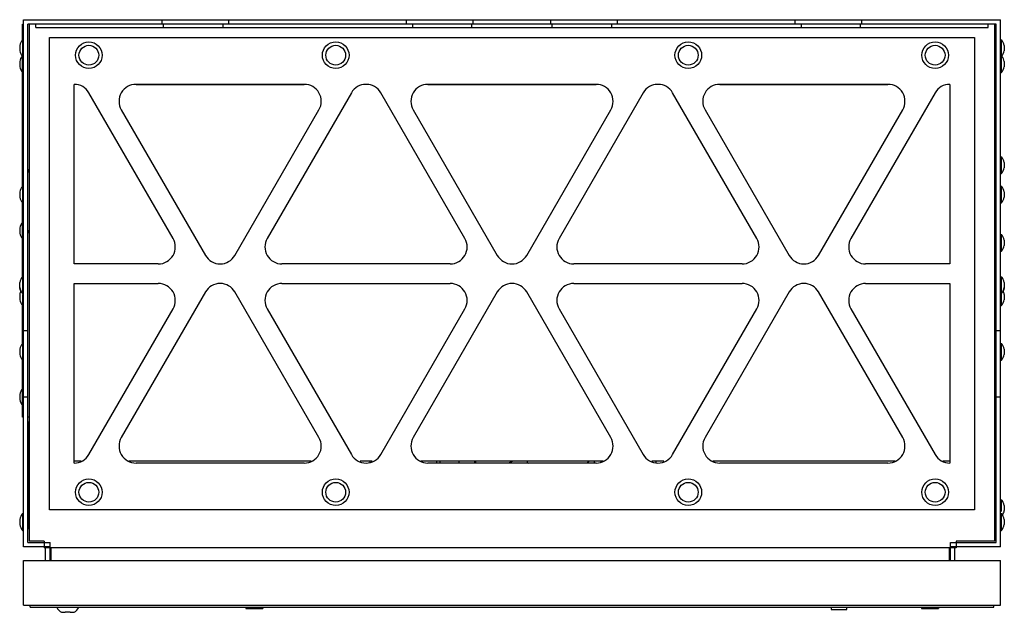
# Model space of a CAD drawing. Header units: millimetres. Extents: x 59 to 503, y 265 to 532.
import ezdxf

# ---------------------------------------------------------------- set-up
doc = ezdxf.new("R2010")
doc.units = ezdxf.units.MM
doc.header["$LTSCALE"] = 51.660007
doc.layers.get('0').update_dxf_attribs({"linetype": 'CONTINUOUS'})

msp = doc.modelspace()

# ---------------------------------------------------------------- linework, layer by layer
at = {"color": 7, "linetype": 'Continuous'}
for p, q in [((60.7, 522.64), (60.7, 529.68)), ((60.7, 529.68), (61.15, 529.68)), ((61.15, 294.18), (61.15, 531.68)), ((61.15, 531.68), (501.15, 531.68)), ((63.15, 296.18), (63.15, 529.68)), ((499.15, 529.68), (63.15, 529.68)), ((63.7, 529.68), (63.7, 296.78)), ((66.7, 528.18), (66.7, 529.68)), ((66.7, 528.18), (495.6, 528.18)), ((123.65, 529.68), (123.65, 531.68)), ((124.24, 528.18), (124.24, 529.68)), ((150.97, 529.68), (150.97, 528.18)), ((153.65, 529.68), (153.65, 531.68)), ((233.65, 529.68), (233.65, 531.68)), ((236.33, 529.68), (236.33, 528.18)), ((263.06, 528.18), (263.06, 529.68)), ((263.65, 529.68), (263.65, 531.68)), ((298.65, 529.68), (298.65, 531.68)), ((299.24, 528.18), (299.24, 529.68)), ((325.97, 529.68), (325.97, 528.18)), ((328.65, 529.68), (328.65, 531.68)), ((408.65, 529.68), (408.65, 531.68)), ((411.33, 529.68), (411.33, 528.18)), ((438.06, 528.18), (438.06, 529.68)), ((438.65, 529.68), (438.65, 531.68)), ((495.6, 528.18), (495.6, 529.68)), ((498.6, 296.78), (498.6, 529.68)), ((499.15, 296.18), (499.15, 529.68)), ((501.15, 294.18), (501.15, 531.68)), ((72.9, 310.8), (72.9, 523.68)), ((72.9, 523.68), (489.4, 523.68)), ((489.4, 523.68), (489.4, 310.8)), ((59.5, 520.05), (59.5, 517.71)), ((60.77, 522.64), (60.77, 515.12)), ((60.77, 522.64), (61.15, 522.64)), ((501.15, 522.64), (501.53, 522.64)), ((501.53, 507.92), (501.53, 522.64)), ((502.8, 520.05), (502.8, 517.71)), ((60.7, 456.64), (60.7, 515.12)), ((60.77, 515.12), (61.15, 515.12)), ((501.15, 515.12), (501.53, 515.12)), ((59.5, 512.85), (59.5, 510.51)), ((502.8, 512.85), (502.8, 510.51)), ((501.15, 507.92), (501.53, 507.92)), ((84.04, 421.64), (84.04, 502.54)), ((84.47, 502.43), (84.04, 502.43)), ((188.05, 502.43), (111.44, 502.43)), ((111.87, 502.54), (187.62, 502.54)), ((112.43, 502.43), (112.3, 502.54)), ((128.62, 502.43), (128.59, 502.54)), ((131.63, 502.43), (131.59, 502.54)), ((142.98, 502.43), (142.95, 502.54)), ((151.37, 502.43), (151.41, 502.54)), ((154.38, 502.43), (154.41, 502.54)), ((165.74, 502.43), (165.77, 502.54)), ((180.91, 502.43), (181.04, 502.54)), ((185.32, 502.43), (185.45, 502.54)), ((187.25, 502.54), (187.35, 502.43)), ((216.64, 502.43), (214.25, 502.43)), ((319.45, 502.43), (242.85, 502.43)), ((243.28, 502.54), (319.02, 502.54)), ((256.34, 502.54), (256.38, 502.43)), ((259.36, 502.54), (259.4, 502.43)), ((271.45, 502.54), (271.48, 502.43)), ((279.35, 502.54), (279.32, 502.43)), ((282.32, 502.54), (282.29, 502.43)), ((294.26, 502.54), (294.23, 502.43)), ((307.53, 502.54), (307.41, 502.43)), ((311.76, 502.54), (311.63, 502.43)), ((317.28, 502.54), (317.39, 502.43)), ((317.39, 502.54), (317.5, 502.43)), ((348.05, 502.43), (345.66, 502.43)), ((450.85, 502.43), (374.25, 502.43)), ((374.68, 502.54), (450.43, 502.54)), ((478.26, 502.43), (477.83, 502.43)), ((478.26, 502.54), (478.26, 421.64)), ((128.54, 433.12), (90.67, 498.72)), ((208.82, 498.72), (170.95, 433.12)), ((259.95, 433.12), (222.07, 498.72)), ((340.23, 498.72), (302.35, 433.12)), ((391.35, 433.12), (353.48, 498.72)), ((471.63, 498.72), (433.76, 433.12)), ((105.25, 491.07), (143.12, 425.47)), ((156.37, 425.47), (194.24, 491.07)), ((236.65, 491.07), (274.52, 425.47)), ((287.77, 425.47), (325.65, 491.07)), ((368.06, 491.07), (405.93, 425.47)), ((419.18, 425.47), (457.05, 491.07)), ((501.15, 469.94), (501.53, 469.94)), ((501.53, 462.42), (501.53, 469.94)), ((502.8, 467.35), (502.8, 465.01)), ((501.15, 462.42), (501.53, 462.42)), ((60.77, 456.64), (60.77, 449.12)), ((60.77, 456.64), (61.15, 456.64)), ((501.15, 456.64), (501.53, 456.64)), ((501.53, 449.12), (501.53, 456.64)), ((59.5, 454.05), (59.5, 451.71)), ((502.8, 454.05), (502.8, 451.71)), ((60.7, 415.89), (60.7, 449.12)), ((60.77, 449.12), (61.15, 449.12)), ((501.15, 449.12), (501.53, 449.12)), ((59.5, 437.85), (59.5, 435.51)), ((501.15, 434.94), (501.53, 434.94)), ((501.53, 427.42), (501.53, 434.94)), ((502.8, 432.35), (502.8, 430.01)), ((501.15, 427.42), (501.53, 427.42)), ((121.92, 421.64), (84.04, 421.64)), ((253.32, 421.64), (177.57, 421.64)), ((384.73, 421.64), (308.98, 421.64)), ((478.26, 421.64), (440.38, 421.64)), ((59.5, 410.51), (59.5, 413.3)), ((60.77, 415.89), (60.77, 408.37)), ((60.77, 415.89), (61.15, 415.89)), ((84.04, 331.94), (84.04, 412.84)), ((84.04, 412.84), (121.92, 412.84)), ((177.57, 412.84), (253.32, 412.84)), ((308.98, 412.84), (384.73, 412.84)), ((440.38, 412.84), (478.26, 412.84)), ((478.26, 412.84), (478.26, 331.94)), ((498.6, 416.18), (499.15, 416.18)), ((501.15, 415.89), (501.53, 415.89)), ((501.53, 408.37), (501.53, 415.89)), ((502.8, 413.3), (502.8, 410.51)), ((59.5, 407.85), (59.5, 405.51)), ((60.77, 408.37), (61.15, 408.37)), ((60.77, 407.85), (60.77, 402.92)), ((143.12, 409.02), (105.25, 343.42)), ((194.24, 343.42), (156.37, 409.02)), ((274.52, 409.02), (236.65, 343.42)), ((325.65, 343.42), (287.77, 409.02)), ((405.93, 409.02), (368.06, 343.42)), ((457.05, 343.42), (419.18, 409.02)), ((501.15, 408.37), (501.53, 408.37)), ((501.53, 402.92), (501.53, 408.27)), ((502.8, 407.85), (502.8, 405.51)), ((60.7, 385.84), (60.7, 402.92)), ((60.77, 402.92), (61.15, 402.92)), ((90.67, 335.77), (128.54, 401.37)), ((170.95, 401.37), (208.82, 335.77)), ((222.07, 335.77), (259.95, 401.37)), ((302.35, 401.37), (340.23, 335.77)), ((353.48, 335.77), (391.35, 401.37)), ((433.76, 401.37), (471.63, 335.77)), ((501.15, 402.92), (501.53, 402.92)), ((61.15, 391.68), (63.15, 391.68)), ((499.15, 391.68), (501.15, 391.68)), ((60.77, 385.84), (60.77, 378.32)), ((60.77, 385.84), (61.15, 385.84)), ((501.15, 385.84), (501.53, 385.84)), ((501.53, 378.32), (501.53, 385.84)), ((59.5, 383.25), (59.5, 380.91)), ((502.8, 383.25), (502.8, 380.91)), ((60.7, 352.58), (60.7, 378.32)), ((60.77, 378.32), (61.15, 378.32)), ((501.15, 378.32), (501.53, 378.32)), ((59.5, 362.85), (59.5, 360.51)), ((63.15, 361.68), (61.15, 361.68)), ((501.15, 361.68), (499.15, 361.68)), ((61.15, 352.58), (60.7, 352.58)), ((63.7, 352.58), (63.15, 352.58)), ((63.62, 302.08), (63.62, 350.68)), ((87.22, 332.79), (84.04, 332.79)), ((190.79, 332.79), (108.7, 332.79)), ((218.18, 332.79), (212.72, 332.79)), ((217.2, 332.79), (217.2, 332.33)), ((322.19, 332.79), (240.11, 332.79)), ((247.2, 332.79), (247.2, 331.94)), ((248.7, 332.79), (248.7, 331.94)), ((257.2, 332.79), (257.2, 332.06)), ((264.63, 331.94), (264.27, 332.79)), ((264.99, 331.94), (264.67, 332.79)), ((281.68, 332.79), (279.44, 331.94)), ((287.9, 332.79), (288.11, 332.21)), ((318.06, 332.79), (318.38, 331.94)), ((321.06, 332.79), (321.16, 332.52)), ((349.58, 332.79), (344.12, 332.79)), ((346.1, 332.06), (346.1, 332.79)), ((453.6, 332.79), (371.51, 332.79)), ((478.26, 332.79), (475.08, 332.79)), ((187.62, 331.94), (111.87, 331.94)), ((319.02, 331.94), (243.28, 331.94)), ((288.11, 332.21), (287.39, 331.94)), ((450.43, 331.94), (374.68, 331.94)), ((501.15, 315.44), (501.53, 315.44)), ((501.53, 310.06), (501.53, 315.44)), ((489.4, 310.8), (72.9, 310.8)), ((502.8, 312.85), (502.8, 310.51)), ((59.5, 306.55), (59.5, 304.21)), ((60.77, 309.14), (60.77, 301.62)), ((60.77, 309.14), (61.15, 309.14)), ((501.15, 309.14), (501.53, 309.14)), ((501.53, 301.62), (501.53, 309.14)), ((502.8, 306.55), (502.8, 304.21)), ((60.77, 301.62), (61.15, 301.62)), ((501.15, 301.62), (501.53, 301.62)), ((73.15, 294.18), (61.15, 294.18)), ((63.15, 296.18), (73.15, 296.18)), ((70.5, 296.78), (63.7, 296.78)), ((70.5, 296.78), (70.5, 293.78)), ((481.2, 293.78), (70.5, 293.78)), ((71.15, 287.98), (71.15, 293.78)), ((73.15, 294.18), (73.15, 296.18)), ((73.15, 287.98), (73.15, 293.78)), ((73.53, 293.78), (73.53, 287.98)), ((478.17, 287.98), (478.17, 293.78)), ((478.55, 296.18), (499.15, 296.18)), ((478.55, 294.18), (478.55, 296.18)), ((501.15, 294.18), (478.55, 294.18)), ((478.55, 287.98), (478.55, 293.78)), ((480.55, 287.98), (480.55, 293.78)), ((498.6, 296.78), (481.2, 296.78)), ((481.2, 296.78), (481.2, 293.78)), ((61.15, 267.98), (61.15, 287.98)), ((61.15, 287.98), (501.15, 287.98)), ((501.15, 267.98), (501.15, 287.98)), ((61.15, 267.98), (501.15, 267.98)), ((64.15, 266.98), (64.15, 267.98)), ((64.15, 266.98), (498.15, 266.98)), ((161.39, 266.98), (161.39, 266.48)), ((161.39, 266.48), (168.91, 266.48)), ((168.91, 266.98), (168.91, 266.48)), ((424.89, 266.98), (424.89, 265.93)), ((431.89, 265.93), (431.89, 266.98)), ((465.59, 266.98), (465.59, 266.48)), ((465.59, 266.48), (473.11, 266.48)), ((473.11, 266.98), (473.11, 266.48)), ((498.15, 266.98), (498.15, 267.98)), ((78.35, 264.73), (79.75, 264.73)), ((82.28, 264.73), (80.02, 264.73)), ((82.54, 264.73), (83.95, 264.73)), ((424.89, 265.93), (431.89, 265.93))]:
    msp.add_line(p, q, dxfattribs=at)
for centre, radius in [((90.65, 515.68), 6), ((90.65, 515.68), 4.45), ((201.77, 515.68), 6), ((201.77, 515.68), 4.45), ((360.52, 515.68), 6), ((360.52, 515.68), 4.45), ((471.65, 515.68), 6), ((471.65, 515.68), 4.45), ((90.65, 318.8), 6), ((201.77, 318.8), 6), ((360.52, 318.8), 6), ((471.65, 318.8), 6), ((90.65, 318.8), 4.45), ((201.77, 318.8), 4.45), ((360.52, 318.8), 4.45), ((471.65, 318.8), 4.45)]:
    msp.add_circle(centre, radius, dxfattribs=at)
for centre, radius, start, end in [((65.17, 518.88), 5.79, 139.4882, 168.3501), ((497.13, 518.88), 5.79, 11.6499, 40.5118), ((65.17, 518.88), 5.79, 191.6499, 220.5118), ((65.17, 511.68), 5.79, 141.5084, 168.3501), ((497.13, 518.88), 5.79, 319.4882, 348.3501), ((497.13, 511.68), 5.79, 11.6499, 37.8365), ((65.17, 511.68), 5.79, 191.6499, 220.5118), ((497.13, 511.68), 5.79, 319.4882, 348.3501), ((84.04, 494.89), 7.65, 30, 90), ((111.87, 494.89), 7.65, 90, 210), ((187.62, 494.89), 7.65, 330, 90), ((215.45, 494.89), 7.65, 30, 150), ((243.28, 494.89), 7.65, 90, 210), ((319.02, 494.89), 7.65, 330, 90), ((346.85, 494.89), 7.65, 30, 150), ((374.68, 494.89), 7.65, 90, 210), ((450.43, 494.89), 7.65, 330, 90), ((478.26, 494.89), 7.65, 90, 150), ((497.13, 466.18), 5.79, 11.6499, 40.5118), ((66.15, 462.88), 3, 151.7781, 180), ((497.13, 466.18), 5.79, 319.4882, 348.3501), ((65.17, 452.88), 5.79, 139.4882, 168.3501), ((497.13, 452.88), 5.79, 11.6499, 40.5118), ((65.17, 452.88), 5.79, 191.6499, 220.5118), ((497.13, 452.88), 5.79, 319.4882, 348.3501), ((65.17, 436.68), 5.79, 139.4882, 168.3501), ((65.17, 436.68), 5.79, 191.6499, 220.5118), ((66.15, 436.88), 3, 180, 208.2219), ((497.13, 431.18), 5.79, 11.6499, 40.5118), ((121.92, 429.29), 7.65, 270, 30), ((177.57, 429.29), 7.65, 150, 270), ((253.32, 429.29), 7.65, 270, 30), ((308.98, 429.29), 7.65, 150, 270), ((384.73, 429.29), 7.65, 270, 30), ((440.38, 429.29), 7.65, 150, 270), ((497.13, 431.18), 5.79, 319.4882, 348.3501), ((149.75, 429.29), 7.65, 210, 330), ((281.15, 429.29), 7.65, 210, 330), ((412.55, 429.29), 7.65, 210, 330), ((65.17, 412.13), 5.79, 139.4882, 168.3501), ((121.92, 405.19), 7.65, 330, 90), ((149.75, 405.19), 7.65, 30, 150), ((177.57, 405.19), 7.65, 90, 210), ((253.32, 405.19), 7.65, 330, 90), ((281.15, 405.19), 7.65, 30, 150), ((308.98, 405.19), 7.65, 90, 210), ((384.73, 405.19), 7.65, 330, 90), ((412.55, 405.19), 7.65, 30, 150), ((440.38, 405.19), 7.65, 90, 210), ((497.13, 412.13), 5.79, 11.6499, 40.5118), ((65.17, 412.13), 5.79, 191.6499, 220.5118), ((65.17, 411.68), 5.79, 191.6499, 205.4581), ((65.17, 406.68), 5.79, 152.004, 168.3501), ((497.13, 412.13), 5.79, 319.4882, 348.3501), ((497.13, 406.68), 5.79, 11.6499, 28.035), ((497.13, 411.68), 5.79, 334.5571, 348.3501), ((65.17, 406.68), 5.79, 191.6499, 220.5118), ((497.13, 406.68), 5.79, 319.4882, 348.3501), ((65.17, 382.08), 5.79, 139.4882, 168.3501), ((497.13, 382.08), 5.79, 11.6499, 40.5118), ((65.17, 382.08), 5.79, 191.6499, 220.5118), ((497.13, 382.08), 5.79, 319.4882, 348.3501), ((65.17, 361.68), 5.79, 139.4882, 168.3501), ((65.17, 361.68), 5.79, 191.6499, 220.5118), ((111.87, 339.59), 7.65, 150, 270), ((187.62, 339.59), 7.65, 270, 30), ((243.28, 339.59), 7.65, 150, 270), ((319.02, 339.59), 7.65, 270, 30), ((374.68, 339.59), 7.65, 150, 270), ((450.43, 339.59), 7.65, 270, 30), ((84.04, 339.59), 7.65, 270, 330), ((215.45, 339.59), 7.65, 210, 330), ((240.1, 337.04), 4.38, 275.6257, 289.6559), ((301.65, 350.19), 22.5, 305.7517, 309.2594), ((346.85, 339.59), 7.65, 210, 330), ((478.26, 339.59), 7.65, 210, 270), ((301.65, 350.18), 48, 202.174, 202.3135), ((301.65, 350.19), 22.5, 233.0223, 234.2605), ((497.13, 311.68), 5.79, 11.6499, 40.5118), ((497.13, 311.68), 5.79, 326.9847, 348.3501), ((65.17, 305.38), 5.79, 139.4882, 168.3501), ((497.13, 305.38), 5.79, 11.6499, 40.5118), ((65.17, 305.38), 5.79, 191.6499, 220.5118), ((497.13, 305.38), 5.79, 319.4882, 348.3501), ((80.06, 268.53), 4.16, 202.0922, 245.8394), ((82.25, 268.53), 4.17, 294.1606, 337.9078)]:
    msp.add_arc(centre, radius, start, end, dxfattribs=at)
for points in [[(79.75, 264.73), (79.84, 264.73), (79.93, 264.73), (80.01, 264.69)], [(82.26, 264.72), (82.34, 264.74), (82.44, 264.71), (82.52, 264.73)]]:
    msp.add_open_spline(points, degree=3, dxfattribs=at)

doc.saveas('drawing.dxf')
